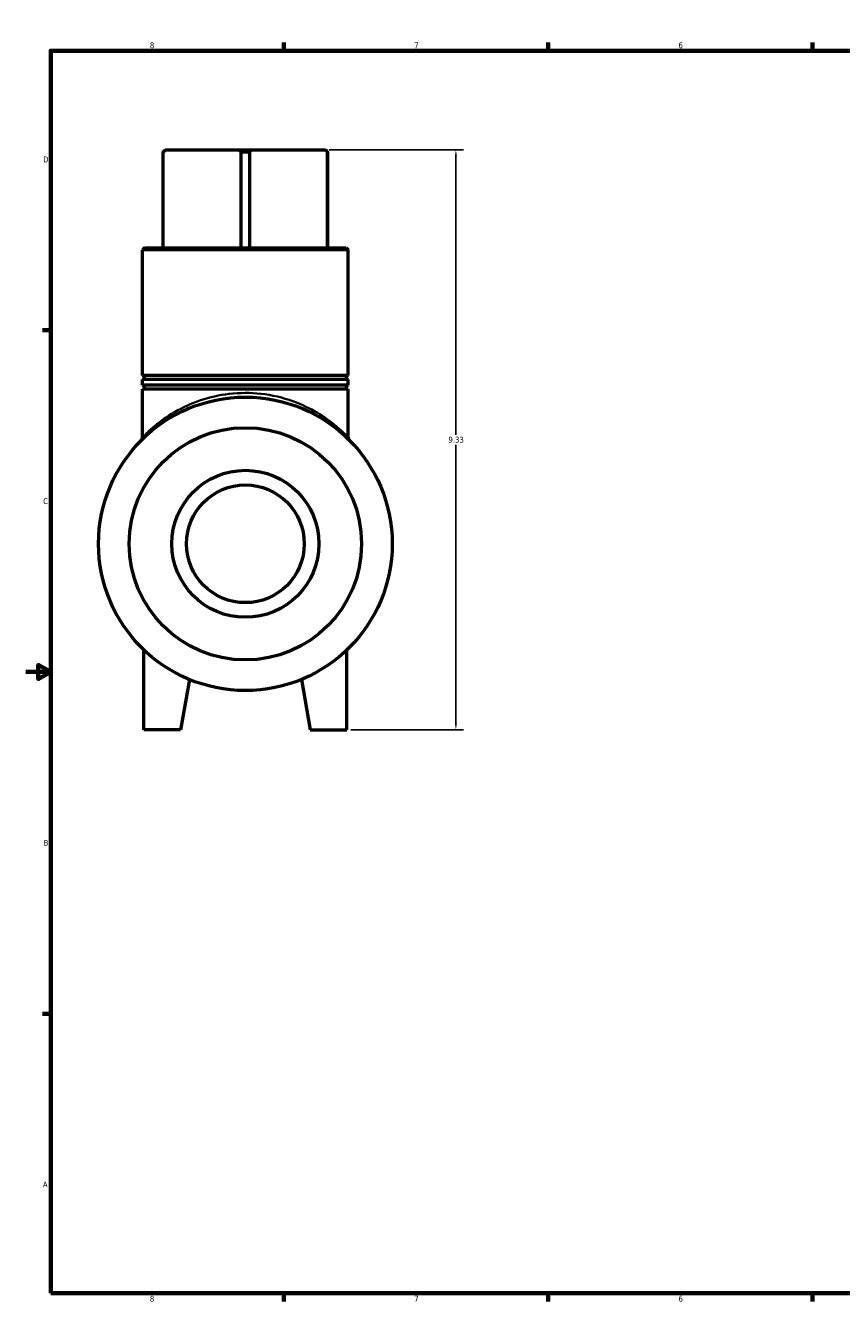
# Model space of a CAD drawing. Header units: inches. Extents: x 0.1 to 55.1, y 0.6 to 35.8.
# Tile 1 of 5: x 0.1 to 13.2, y 0.6 to 21.4. Entities that reach past the tile are written whole.
import ezdxf

# ---------------------------------------------------------------- set-up
doc = ezdxf.new("R2010")
doc.units = ezdxf.units.IN
doc.header["$MEASUREMENT"] = 0
for name, color, linetype, lineweight in [('Border (ANSI)', 7, 'Continuous', 70), ('Dimension (ANSI)', 7, 'Continuous', 25), ('Visible (ANSI)', 7, 'Continuous', 50), ('Visible Narrow (ANSI)', 7, 'Continuous', 35)]:
    doc.layers.add(name, color=color, linetype=linetype, lineweight=lineweight)
doc.styles.add('Note Text (ANSI)', font='tahoma.ttf')
doc.dimstyles.new('Default (ANSI)', dxfattribs={"dimtxt": 0.094488, "dimasz": 0.098425, "dimexe": 0.125, "dimexo": 0.0625, "dimgap": 0.031496, "dimtad": 0, "dimtih": 1, "dimtoh": 1, "dimrnd": 1e-08, "dimzin": 4, "dimdsep": 46, "dimtxsty": 'Note Text (ANSI)', "dimcen": 0.09, "dimdle": 0.393701, "dimclrd": 256, "dimclre": 256, "dimclrt": 5, "dimadec": 0, "dimazin": 1, "dimtfac": 1, "dimtofl": 0, "dimtmove": 0, "dimatfit": 3, "dimfxl": 1, "dimtolj": 1, "dimtzin": 4, "dimlwd": -1, "dimlwe": -1, "dimarcsym": 0})

# ---------------------------------------------------------------- blocks, each defined once
blk = doc.blocks.new('Borders Default Border')
at = {"layer": 'Border (ANSI)'}
for p, q in [((4.25, 21), (4.25, 21.134)), ((8.5, 21), (8.5, 21.134)), ((12.75, 21), (12.75, 21.134)), ((21.25, 21), (21.25, 21.134)), ((25.5, 21), (25.5, 21.134)), ((29.75, 21), (29.75, 21.134)), ((0.5, 16.5), (0.366, 16.5)), ((33.5, 16.5), (33.634, 16.5)), ((0.5, 5.5), (0.366, 5.5)), ((33.5, 5.5), (33.634, 5.5)), ((4.25, 1), (4.25, 0.866)), ((8.5, 1), (8.5, 0.866)), ((12.75, 1), (12.75, 0.866)), ((21.25, 1), (21.25, 0.866)), ((25.5, 1), (25.5, 0.866)), ((29.75, 1), (29.75, 0.866))]:
    blk.add_line(p, q, dxfattribs=at)
at = {"layer": 'Border (ANSI)', "flags": 128}
for points in [[(17, 21.4), (17, 21), (16.885, 21.2), (17.115, 21.2), (17, 21)], [(0.5, 1), (0.5, 21), (33.5, 21), (33.5, 1), (0.5, 1)], [(0.1, 11), (0.5, 11), (0.3, 11.115), (0.3, 10.885), (0.5, 11)], [(33.9, 11), (33.5, 11), (33.7, 11.115), (33.7, 10.885), (33.5, 11)], [(17, 0.6), (17, 1), (16.885, 0.8), (17.115, 0.8), (17, 1)]]:
    blk.add_lwpolyline(points, dxfattribs=at)
at = {"layer": 'Border (ANSI)', "color": 5, "true_color": 0x0000ff, "char_height": 0.0945, "attachment_point": 7, "style": 'Note Text (ANSI)'}
for s, insert in [('8', (2.094, 21.038)), ('7', (6.346, 21.04)), ('6', (10.595, 21.038)), ('5', (14.847, 21.038)), ('4', (19.092, 21.04)), ('3', (23.346, 21.038)), ('2', (27.596, 21.04)), ('1', (31.854, 21.04)), ('D', (0.378, 19.203)), ('D', (33.553, 19.203)), ('C', (0.378, 13.701)), ('C', (33.552, 13.701)), ('B', (0.384, 8.203)), ('B', (33.558, 8.203)), ('A', (0.373, 2.703)), ('A', (33.547, 2.703)), ('8', (2.094, 0.863)), ('7', (6.346, 0.866)), ('6', (10.595, 0.864)), ('5', (14.847, 0.864)), ('4', (19.092, 0.866)), ('3', (23.346, 0.864)), ('2', (27.596, 0.866)), ('1', (31.854, 0.866))]:
    blk.add_mtext(s, dxfattribs=dict(at, insert=insert))
blk = doc.blocks.new('*D7')
at = {"layer": 'Defpoints', "color": 0, "transparency": 16777216}
for p in [(4.915, 19.402), (5.263, 10.071), (7.015, 10.071)]:
    blk.add_point(p, dxfattribs=at)
at = {"layer": 'Dimension (ANSI)', "transparency": 16777216}
for p, q in [((4.977, 19.402), (7.14, 19.402)), ((7.015, 19.303), (7.015, 14.817)), ((7.015, 10.169), (7.015, 14.656)), ((5.326, 10.071), (7.14, 10.071))]:
    blk.add_line(p, q, dxfattribs=at)
for points in [[(6.999, 19.303), (7.032, 19.303), (7.015, 19.402)], [(6.999, 10.169), (7.032, 10.169), (7.015, 10.071)]]:
    blk.add_solid(points, dxfattribs=at)
at = {"layer": 'Dimension (ANSI)', "color": 5, "transparency": 16777216, "insert": (6.895, 14.786), "char_height": 0.0945, "attachment_point": 1, "style": 'Note Text (ANSI)'}
blk.add_mtext('\\A1;9.33', dxfattribs=at)

msp = doc.modelspace()

# ---------------------------------------------------------------- linework, layer by layer
at = {"layer": 'Visible (ANSI)'}
for p, q in [((2.34, 19.402), (2.307, 19.369)), ((2.309, 19.369), (2.307, 19.369)), ((2.307, 17.827), (2.307, 19.369)), ((2.309, 17.827), (2.309, 19.369)), ((2.34, 19.402), (2.344, 19.402)), ((2.344, 19.402), (3.523, 19.402)), ((3.523, 19.402), (3.736, 19.402)), ((3.559, 19.369), (3.559, 17.827)), ((3.701, 19.369), (3.559, 19.369)), ((3.701, 17.827), (3.701, 19.369)), ((3.736, 19.402), (4.915, 19.402)), ((4.915, 19.402), (4.919, 19.402)), ((4.919, 19.402), (4.952, 19.369)), ((4.951, 19.369), (4.951, 17.827)), ((4.952, 19.369), (4.951, 19.369)), ((4.952, 17.827), (4.952, 19.369)), ((2.009, 17.827), (1.976, 17.794)), ((5.283, 17.794), (1.976, 17.794)), ((1.976, 15.773), (1.976, 17.794)), ((2.009, 17.827), (5.25, 17.827)), ((5.25, 17.827), (5.283, 17.794)), ((5.283, 15.773), (5.283, 17.794)), ((5.283, 15.773), (1.976, 15.773)), ((5.283, 15.707), (1.976, 15.707)), ((1.976, 15.616), (1.976, 15.707)), ((5.283, 15.616), (1.976, 15.616)), ((5.283, 15.616), (5.283, 15.707)), ((5.283, 15.55), (1.976, 15.55)), ((1.976, 14.778), (1.976, 15.55)), ((5.283, 14.778), (5.283, 15.55)), ((1.996, 10.071), (1.996, 11.357)), ((5.263, 10.071), (5.263, 11.357)), ((2.729, 10.879), (2.586, 10.071)), ((4.53, 10.879), (4.673, 10.071)), ((2.586, 10.071), (1.996, 10.071)), ((4.673, 10.071), (5.263, 10.071))]:
    msp.add_line(p, q, dxfattribs=at)
for radius in [2.362, 1.869, 1.183, 0.947]:
    msp.add_circle((3.63, 13.063), radius, dxfattribs=at)
for centre, radius, start, end in [((1.976, 15.74), 0.0331, 270, 90), ((1.976, 15.583), 0.0331, 270, 90), ((5.283, 15.74), 0.0331, 90, 270), ((5.283, 15.583), 0.0331, 90, 270), ((1.91, 14.778), 0.0661, 315.0873, 0), ((5.349, 14.778), 0.0661, 180, 224.9137)]:
    msp.add_arc(centre, radius, start, end, dxfattribs=at)
for points in [[(2.309, 19.369), (2.327, 19.386), (2.344, 19.402)], [(3.523, 19.402), (3.541, 19.386), (3.559, 19.369)], [(3.701, 19.369), (3.719, 19.386), (3.736, 19.402)], [(4.915, 19.402), (4.933, 19.386), (4.951, 19.369)]]:
    msp.add_rational_spline(points, [1, 1.00018547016, 1], degree=2, dxfattribs=at)
at = {"layer": 'Visible Narrow (ANSI)'}
msp.add_ellipse((1.91, 14.778), major_axis=(0.0468, -0.0467), ratio=0.999999, start_param=0.039195, end_param=0.744698, dxfattribs=at)
msp.add_open_spline([(5.283, 14.778), (5.283, 14.778), (5.283, 14.778), (5.281, 14.78), (5.258, 14.804), (5.185, 14.875), (5.142, 14.914), (5.018, 15.018), (4.929, 15.085), (4.717, 15.216), (4.592, 15.281), (4.299, 15.396), (4.126, 15.444), (3.776, 15.493), (3.602, 15.498), (3.27, 15.468), (3.113, 15.436), (2.81, 15.343), (2.667, 15.28), (2.406, 15.138), (2.291, 15.057), (2.107, 14.908), (2.038, 14.841), (1.985, 14.787), (1.976, 14.778), (1.976, 14.778)], degree=3, knots=[26.522293, 26.522293, 26.522293, 26.522293, 26.568503, 26.568503, 27.680748, 27.680748, 28.558713, 28.558713, 29.759975, 29.759975, 30.997295, 30.997295, 32.377189, 32.377189, 33.638116, 33.638116, 34.840565, 34.840565, 36.152351, 36.152351, 37.578797, 37.578797, 39.04576, 39.04576, 39.777442, 39.777442, 39.777442, 39.777442], dxfattribs=at)
msp.add_open_spline([(1.976, 14.778), (1.976, 14.778), (1.976, 14.778), (1.976, 14.778)], degree=3, dxfattribs=at)

# ---------------------------------------------------------------- block references
msp.add_blockref('Borders Default Border', (0, 0))

# ---------------------------------------------------------------- dimensions: what is measured, and where the dimension line sits
at = {"layer": 'Dimension (ANSI)'}
dim = msp.add_linear_dim(base=(7.015, 10.071), p1=(4.915, 19.402), p2=(5.263, 10.071), angle=90, dimstyle='Default (ANSI)', override={"dimgap": 0.031496, "dimdec": 2, "dimtol": 0, "dimlim": 0, "dimtp": 0, "dimtm": 0, "dimtdec": 2, "dimatfit": 1}, dxfattribs=at)
dim.commit()
dim.dimension.update_dxf_attribs({"geometry": '*D7', "text_midpoint": (7.015, 14.736), "dimtype": 160})

doc.saveas('drawing.dxf')
